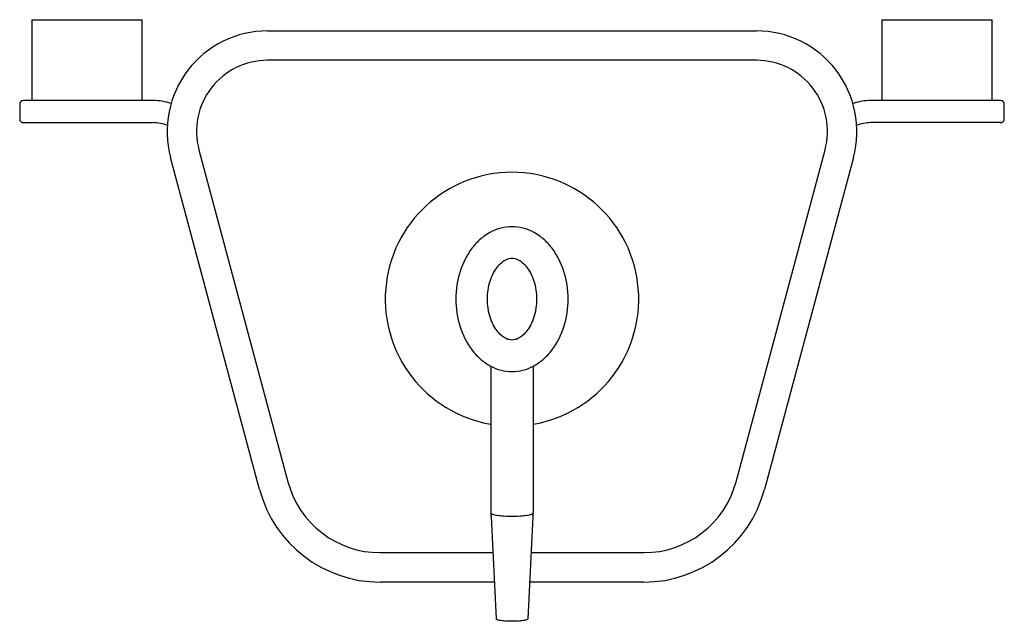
# Model space of a CAD drawing. Header units: millimetres. Extents: x 3990.544 to 3990.678, y 1928.176 to 1928.258.
import ezdxf

# ---------------------------------------------------------------- set-up
doc = ezdxf.new("R2010")
doc.units = ezdxf.units.MM
doc.layers.add('SANINDUSA', color=3, linetype='Continuous')

msp = doc.modelspace()

# ---------------------------------------------------------------- linework, layer by layer
at = {"layer": 'SANINDUSA'}
for p, q in [((3990.545833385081, 1928.258256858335), (3990.545833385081, 1928.247256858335)), ((3990.545833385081, 1928.258256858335), (3990.560833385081, 1928.258256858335)), ((3990.560833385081, 1928.247256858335), (3990.560833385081, 1928.258256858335)), ((3990.661513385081, 1928.258256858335), (3990.661513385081, 1928.247256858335)), ((3990.661513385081, 1928.258256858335), (3990.676513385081, 1928.258256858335)), ((3990.676513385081, 1928.247256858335), (3990.676513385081, 1928.258256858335)), ((3990.57790982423, 1928.256739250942), (3990.644436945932, 1928.256739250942)), ((3990.644436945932, 1928.252739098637), (3990.57790982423, 1928.252739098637)), ((3990.544173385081, 1928.246756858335), (3990.544173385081, 1928.244756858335)), ((3990.562336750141, 1928.247256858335), (3990.544673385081, 1928.247256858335)), ((3990.677673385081, 1928.247256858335), (3990.660010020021, 1928.247256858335)), ((3990.678173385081, 1928.244756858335), (3990.678173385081, 1928.246756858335)), ((3990.544673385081, 1928.244256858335), (3990.562336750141, 1928.244256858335)), ((3990.677673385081, 1928.244256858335), (3990.660010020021, 1928.244256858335)), ((3990.568574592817, 1928.240573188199), (3990.580679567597, 1928.195396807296)), ((3990.641667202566, 1928.195396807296), (3990.653772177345, 1928.240573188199)), ((3990.576815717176, 1928.194361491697), (3990.564710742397, 1928.239537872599)), ((3990.657636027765, 1928.239537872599), (3990.645531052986, 1928.194361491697)), ((3990.608307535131, 1928.211128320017), (3990.608307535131, 1928.191163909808)), ((3990.614039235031, 1928.211128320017), (3990.614039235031, 1928.191163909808)), ((3990.608320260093, 1928.190663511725), (3990.609028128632, 1928.176754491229)), ((3990.61402651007, 1928.190663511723), (3990.61331864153, 1928.176754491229)), ((3990.593219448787, 1928.185774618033), (3990.60856906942, 1928.185774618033)), ((3990.613777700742, 1928.185774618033), (3990.629127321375, 1928.185774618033)), ((3990.608772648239, 1928.181774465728), (3990.593219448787, 1928.181774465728)), ((3990.629127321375, 1928.181774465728), (3990.613574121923, 1928.181774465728))]:
    msp.add_line(p, q, dxfattribs=at)
for centre, radius, start, end in [((3990.57790982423, 1928.243074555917), 0.013664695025, 90, 194.9999999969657), ((3990.644436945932, 1928.243074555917), 0.013664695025, 345.0000000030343, 90), ((3990.57790982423, 1928.243074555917), 0.0096645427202, 89.9999999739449, 195.0000000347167), ((3990.644436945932, 1928.243074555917), 0.0096645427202, 344.9999999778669, 90.0000000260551), ((3990.544673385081, 1928.246756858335), 0.0005, 90, 180), ((3990.562336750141, 1928.239256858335), 0.008, 72.15931849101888, 90), ((3990.660010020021, 1928.239256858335), 0.008, 90, 107.6577750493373), ((3990.677673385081, 1928.246756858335), 0.0005, 0, 90), ((3990.544673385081, 1928.244756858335), 0.0005, 180, 270), ((3990.562336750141, 1928.239256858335), 0.005, 67.07571001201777, 90), ((3990.660010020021, 1928.239256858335), 0.005, 90, 112.930572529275), ((3990.677673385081, 1928.244756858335), 0.0005, 270, 0), ((3990.611173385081, 1928.220256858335), 0.01725, 279.5677454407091, 260.4322555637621), ((3990.593219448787, 1928.198756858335), 0.016982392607, 194.9999999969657, 270), ((3990.593219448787, 1928.198756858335), 0.0129822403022, 194.9999999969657, 270), ((3990.629127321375, 1928.198756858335), 0.0129822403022, 270, 345.0000000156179), ((3990.629127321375, 1928.198756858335), 0.016982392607, 270, 345.0000000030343), ((3990.6181542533, 1928.191163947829), 0.009846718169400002, 180.0002208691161, 182.9131772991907), ((3990.604192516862, 1928.191163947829), 0.009846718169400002, 357.0868227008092, 359.9997791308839)]:
    msp.add_arc(centre, radius, start, end, dxfattribs=at)
for points, knots in [([(3990.611173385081, 1928.230106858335), (3990.610672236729, 1928.230106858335), (3990.609653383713, 1928.229976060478), (3990.608199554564, 1928.229400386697), (3990.606867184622, 1928.228472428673), (3990.605287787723, 1928.226785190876), (3990.603897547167, 1928.224015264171), (3990.603528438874, 1928.221528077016), (3990.603528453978, 1928.22025670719)], [0, 0, 0, 0, 0.1093575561, 0.2213600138, 0.3380920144, 0.4607296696, 0.7225693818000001, 1, 1, 1, 1]), ([(3990.618818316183, 1928.220256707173), (3990.618818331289, 1928.221528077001), (3990.618449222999, 1928.224015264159), (3990.617058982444, 1928.226785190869), (3990.615479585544, 1928.22847242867), (3990.614147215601, 1928.229400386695), (3990.612693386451, 1928.229976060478), (3990.611674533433, 1928.230106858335), (3990.611173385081, 1928.230106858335)], [0, 0, 0, 0, 0.2774306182, 0.5392703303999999, 0.6619079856, 0.7786399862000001, 0.8906424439, 1, 1, 1, 1]), ([(3990.611173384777, 1928.214695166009), (3990.611029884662, 1928.214695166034), (3990.610713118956, 1928.214737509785), (3990.610212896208, 1928.21494335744), (3990.609664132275, 1928.215335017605), (3990.609099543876, 1928.215947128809), (3990.608575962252, 1928.21678517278), (3990.60799396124, 1928.218212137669), (3990.607695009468, 1928.220256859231), (3990.607993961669, 1928.222301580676), (3990.608575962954, 1928.223728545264), (3990.609099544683, 1928.22456658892), (3990.609664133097, 1928.22517869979), (3990.610212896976, 1928.22557035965), (3990.610713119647, 1928.225776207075), (3990.61102988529, 1928.225818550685), (3990.611173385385, 1928.22581855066)], [0, 0, 0, 0, 0.0305694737, 0.0672274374, 0.1141485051, 0.1730575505, 0.2434934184, 0.3235066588, 0.5000000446, 0.6764934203, 0.7565066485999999, 0.8269425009, 0.8858515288, 0.9327725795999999, 0.9694305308, 1, 1, 1, 1]), ([(3990.611173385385, 1928.22581855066), (3990.6113168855, 1928.225818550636), (3990.611633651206, 1928.225776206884), (3990.612133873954, 1928.225570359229), (3990.612682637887, 1928.225178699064), (3990.613247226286, 1928.224566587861), (3990.61377080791, 1928.22372854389), (3990.614352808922, 1928.222301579), (3990.614651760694, 1928.220256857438), (3990.614352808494, 1928.218212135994), (3990.613770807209, 1928.216785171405), (3990.613247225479, 1928.215947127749), (3990.612682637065, 1928.21533501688), (3990.612133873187, 1928.214943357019), (3990.611633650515, 1928.214737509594), (3990.611316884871, 1928.214695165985), (3990.611173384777, 1928.214695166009)], [0, 0, 0, 0, 0.0305694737, 0.0672274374, 0.1141485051, 0.1730575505, 0.2434934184, 0.3235066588, 0.5000000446, 0.6764934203, 0.7565066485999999, 0.8269425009, 0.8858515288, 0.9327725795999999, 0.9694305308, 1, 1, 1, 1]), ([(3990.603528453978, 1928.220257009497), (3990.603528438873, 1928.218985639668), (3990.603897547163, 1928.216498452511), (3990.605287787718, 1928.2137285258), (3990.606867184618, 1928.212041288), (3990.608199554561, 1928.211113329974), (3990.609653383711, 1928.210537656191), (3990.610672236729, 1928.210406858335), (3990.611173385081, 1928.210406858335)], [0, 0, 0, 0, 0.2774306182, 0.5392703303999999, 0.6619079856, 0.7786399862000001, 0.8906424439, 1, 1, 1, 1]), ([(3990.611173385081, 1928.210406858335), (3990.611674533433, 1928.210406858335), (3990.61269338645, 1928.210537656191), (3990.614147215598, 1928.211113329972), (3990.61547958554, 1928.212041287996), (3990.617058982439, 1928.213728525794), (3990.618449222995, 1928.216498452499), (3990.618818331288, 1928.218985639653), (3990.618818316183, 1928.22025700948)], [0, 0, 0, 0, 0.1093575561, 0.2213600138, 0.3380920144, 0.4607296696, 0.7225693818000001, 1, 1, 1, 1]), ([(3990.608307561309, 1928.191163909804), (3990.608307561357, 1928.191130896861), (3990.608356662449, 1928.191079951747), (3990.608436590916, 1928.191036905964), (3990.608579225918, 1928.190979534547), (3990.608818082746, 1928.190919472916), (3990.609334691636, 1928.19083018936), (3990.610130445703, 1928.19076090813), (3990.610807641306, 1928.190741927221), (3990.611173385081, 1928.190741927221)], [0, 0, 0, 0, 0.0335842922, 0.06046396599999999, 0.0952035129, 0.1883538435, 0.3111433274, 0.6279263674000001, 1, 1, 1, 1]), ([(3990.611173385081, 1928.190741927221), (3990.61153912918, 1928.190741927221), (3990.612216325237, 1928.190760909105), (3990.613012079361, 1928.19083018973), (3990.613528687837, 1928.19091947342), (3990.613767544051, 1928.190979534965), (3990.613910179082, 1928.191036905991), (3990.613990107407, 1928.191079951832), (3990.614039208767, 1928.191130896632), (3990.614039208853, 1928.19116390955)], [0, 0, 0, 0, 0.3720740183, 0.68885727, 0.8116463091, 0.9047965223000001, 0.9395360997, 0.966415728, 1, 1, 1, 1]), ([(3990.611173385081, 1928.17644097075), (3990.610900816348, 1928.17644097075), (3990.610395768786, 1928.176455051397), (3990.609801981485, 1928.176506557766), (3990.60941555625, 1928.176572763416), (3990.609236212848, 1928.176617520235), (3990.609128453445, 1928.176659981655), (3990.609067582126, 1928.176692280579), (3990.609029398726, 1928.176729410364), (3990.609028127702, 1928.176754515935)], [0, 0, 0, 0, 0.3707722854, 0.6869417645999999, 0.8098534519, 0.9034518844, 0.9385415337, 0.9658054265, 1, 1, 1, 1]), ([(3990.613318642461, 1928.176754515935), (3990.613317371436, 1928.176729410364), (3990.613279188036, 1928.176692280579), (3990.613218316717, 1928.176659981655), (3990.613110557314, 1928.176617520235), (3990.612931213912, 1928.176572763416), (3990.612544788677, 1928.176506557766), (3990.611951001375, 1928.176455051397), (3990.611445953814, 1928.17644097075), (3990.611173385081, 1928.17644097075)], [0, 0, 0, 0, 0.0341945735, 0.0614584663, 0.09654811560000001, 0.1901465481, 0.3130582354, 0.6292277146, 1, 1, 1, 1])]:
    msp.add_open_spline(points, degree=3, knots=knots, dxfattribs=at)

doc.saveas('drawing.dxf')
